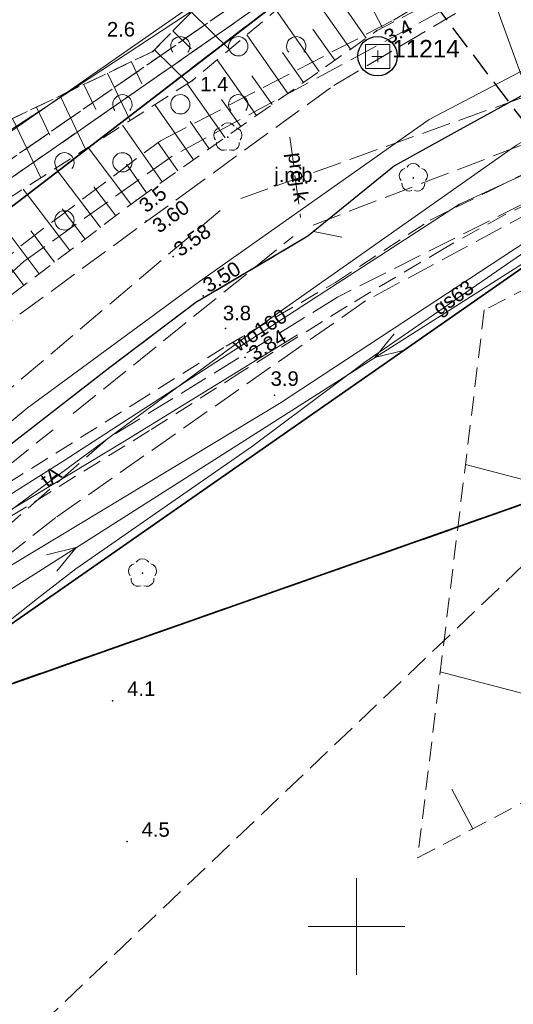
# Model space of a CAD drawing. Extents: x 5461355 to 5464904, y 5969481 to 5972975.
# Tile 34 of 40: x 5462533 to 5462558, y 5972246 to 5972297. Entities that reach past the tile are written whole.
import ezdxf
from ezdxf.enums import TextEntityAlignment as Align

# ---------------------------------------------------------------- set-up
doc = ezdxf.new("R2010")
doc.units = 0
for name, pattern in [('L_0_05', [1.75, 1.25, -0.5]), ('PRZER1-1', [1, 0.5, -0.5]), ('PRZER2-1', [1.5, 1, -0.5]), ('PRZER3-1', [2, 1.5, -0.5]), ('PRZER3-2', [2.5, 1.5, -1])]:
    doc.linetypes.add(name, pattern=pattern)
doc.layers.get('0').update_dxf_attribs({"linetype": 'CONTINUOUS'})
for name, color, linetype, lineweight in [('GESDZI', 7, 'CONTINUOUS', 18), ('GESJOB', 7, 'CONTINUOUS', 35), ('GSLKRW', 7, 'CONTINUOUS', 25), ('GSPSSP', 7, 'CONTINUOUS', 18), ('GSPSSP_O', 7, 'CONTINUOUS', 18), ('GSPWPN', 7, 'CONTINUOUS', 13), ('GSPWPN_O', 7, 'CONTINUOUS', 13), ('GSPWPS', 7, 'CONTINUOUS', 13), ('GSPWPS_O', 7, 'CONTINUOUS', 13), ('GSSKOA', 7, 'CONTINUOUS', 18), ('GSSKOA_O', 7, 'CONTINUOUS', 18), ('GSSKOD', 7, 'CONTINUOUS', 18), ('GSSZAD', 7, 'CONTINUOUS', 18), ('GSSZSN', 7, 'CONTINUOUS', 18), ('KRZYZE_2000', 230, 'CONTINUOUS', 18), ('OSN_OZN', 1, 'L_0_05', 18), ('ZAKRES', 3, 'L_0_05', 18)]:
    doc.layers.add(name, color=color, linetype=linetype, lineweight=lineweight)
for name, color, linetype, lineweight, true_color in [('GESKKL', 7, 'CONTINUOUS', 18, 0x24bc24), ('GESUZY', 7, 'CONTINUOUS', 18, 0x008000), ('GSPRDL', 7, 'CONTINUOUS', 18, 0x008000), ('GULEPR', 1, 'CONTINUOUS', 18, 0xff0000), ('GULGPR', 7, 'CONTINUOUS', 18, 0xbfbf00), ('GULGPR_O', 7, 'CONTINUOUS', 18, 0xbfbf00), ('GULKPR', 7, 'CONTINUOUS', 18, 0x803300), ('GULKPR_O', 7, 'CONTINUOUS', 18, 0x803300), ('GULTPR', 7, 'CONTINUOUS', 18, 0xff9100), ('GULTPR_O', 7, 'CONTINUOUS', 18, 0xff9100), ('GULWPR', 5, 'CONTINUOUS', 18, 0x0000ff), ('GULWPR_O', 5, 'CONTINUOUS', 18, 0x0000ff)]:
    doc.layers.add(name, color=color, linetype=linetype, lineweight=lineweight, true_color=true_color)
doc.styles.add('Arial', font='arial.ttf')

# ---------------------------------------------------------------- blocks, each defined once
blk = doc.blocks.new('GSPSSP1')
at = {"color": 0}
blk.add_lwpolyline([(0.625, 0.625), (0.625, -0.625), (-0.625, -0.625), (-0.625, 0.625)], close=True, dxfattribs=at)
for points in [[(0.3, 0), (-0.3, 0)], [(0, 0.3), (0, -0.3)]]:
    blk.add_lwpolyline(points, dxfattribs=at)
blk = doc.blocks.new('GSPRDL1')
blk.add_hatch(color=0).paths.add_polyline_path([(0, -0.045), (0.013906, -0.042798), (0.02645, -0.036406), (0.036406, -0.02645), (0.042798, -0.013906), (0.045, 0), (0.042798, 0.013906), (0.036406, 0.02645), (0.02645, 0.036406), (0.013906, 0.042798), (0, 0.045), (-0.013906, 0.042798), (-0.02645, 0.036406), (-0.036406, 0.02645), (-0.042798, 0.013906), (-0.045, 0), (-0.042798, -0.013906), (-0.036406, -0.02645), (-0.02645, -0.036406), (-0.013906, -0.042798)])
at = {"color": 0}
for points in [[(-0.324277, 0.563333), (-0.240553, 0.662679), (-0.127956, 0.727494), (0, 0.75), (0.127956, 0.727494), (0.240553, 0.662679), (0.324277, 0.563333)], [(-0.635969, -0.134326), (-0.70458, -0.024001), (-0.731429, 0.103115), (-0.713292, 0.231763), (-0.652348, 0.346501), (-0.55591, 0.433559), (-0.435555, 0.482485)], [(0.435555, 0.482485), (0.55591, 0.433559), (0.652348, 0.346501), (0.713292, 0.231763), (0.731429, 0.103115), (0.70458, -0.024001), (0.635969, -0.134326)], [(-0.068773, -0.646351), (-0.194901, -0.677512), (-0.324092, -0.663766), (-0.440839, -0.606763), (-0.531129, -0.513345), (-0.584125, -0.394725), (-0.593465, -0.265141)], [(0.593465, -0.265141), (0.584125, -0.394725), (0.531129, -0.513345), (0.440839, -0.606763), (0.324092, -0.663766), (0.194901, -0.677512), (0.068773, -0.646351)]]:
    blk.add_lwpolyline(points, dxfattribs=at)
blk = doc.blocks.new('GSPWPN1')
blk.add_hatch(color=0).paths.add_polyline_path([(-0.045, 0), (-0.043, -0.012), (-0.039, -0.022), (-0.032, -0.032), (-0.022, -0.039), (-0.012, -0.043), (0, -0.045), (0.012, -0.043), (0.022, -0.039), (0.032, -0.032), (0.039, -0.022), (0.043, -0.012), (0.045, 0), (0.043, 0.012), (0.039, 0.022), (0.032, 0.032), (0.022, 0.039), (0.012, 0.043), (0, 0.045), (-0.012, 0.043), (-0.022, 0.039), (-0.032, 0.032), (-0.039, 0.022), (-0.043, 0.012)])
blk = doc.blocks.new('GSPWPS1')
blk.add_hatch(color=0).paths.add_polyline_path([(-0.045, 0), (-0.043467, -0.011647), (-0.038971, -0.0225), (-0.03182, -0.03182), (-0.0225, -0.038971), (-0.011647, -0.043467), (0, -0.045), (0.011647, -0.043467), (0.0225, -0.038971), (0.03182, -0.03182), (0.038971, -0.0225), (0.043467, -0.011647), (0.045, 0), (0.043467, 0.011647), (0.038971, 0.0225), (0.03182, 0.03182), (0.0225, 0.038971), (0.011647, 0.043467), (0, 0.045), (-0.011647, 0.043467), (-0.0225, 0.038971), (-0.03182, 0.03182), (-0.038971, 0.0225), (-0.043467, 0.011647)])
blk = doc.blocks.new('SUEP1')
at = {"color": 0}
blk.add_lwpolyline([(-0.75, -0.5), (0.75, 0), (-0.75, 0.5)], dxfattribs=at)
blk = doc.blocks.new('GSSZAD1')
at = {"color": 0}
blk.add_lwpolyline([(0.5, 0), (0.490964, 0.094626), (0.464184, 0.185831), (0.420627, 0.27032), (0.361867, 0.34504), (0.290028, 0.407288), (0.207708, 0.454816), (0.117879, 0.485906), (0.023791, 0.499434), (-0.071157, 0.494911), (-0.163534, 0.4725), (-0.25, 0.433013), (-0.32743, 0.377875), (-0.393027, 0.309079), (-0.444418, 0.229113), (-0.479746, 0.140866), (-0.497736, 0.047528), (-0.497736, -0.047528), (-0.479746, -0.140866), (-0.444418, -0.229113), (-0.393027, -0.309079), (-0.32743, -0.377875), (-0.25, -0.433013), (-0.163534, -0.4725), (-0.071157, -0.494911), (0.023791, -0.499434), (0.117879, -0.485906), (0.207708, -0.454816), (0.290028, -0.407288), (0.361867, -0.34504), (0.420627, -0.27032), (0.464184, -0.185831), (0.490964, -0.094626)], close=True, dxfattribs=at)
blk = doc.blocks.new('GSSZAD2')
at = {"color": 0}
blk.add_lwpolyline([(-0.390312, -0.3125), (-0.445567, -0.226869), (-0.482312, -0.131814), (-0.49902, -0.031282), (-0.494998, 0.070549), (-0.470412, 0.169449), (-0.426283, 0.26131), (-0.364446, 0.342315), (-0.287468, 0.409099), (-0.198548, 0.458889), (-0.10138, 0.489614), (0, 0.5), (0.10138, 0.489614), (0.198548, 0.458889), (0.287468, 0.409099), (0.364446, 0.342315), (0.426283, 0.26131), (0.470412, 0.169449), (0.494998, 0.070549), (0.49902, -0.031282), (0.482312, -0.131814), (0.445567, -0.226869), (0.390312, -0.3125)], dxfattribs=at)

msp = doc.modelspace()

# ---------------------------------------------------------------- linework, layer by layer
at = {"layer": 'GESDZI', "color": 84, "linetype": 'Continuous', "lineweight": 35, "elevation": 10.22}
for points in [[(5462552.44, 5972302.79), (5462515.07, 5972400), (5462508.3, 5972371.1), (5462501.95, 5972343.96), (5462495.52, 5972316.49), (5462483.95, 5972267.08), (5462501.99, 5972264.94), (5462514.49, 5972273.68)], [(5462651.22, 5972267.96), (5462653.76, 5972289.26), (5462603.85, 5972292.22), (5462564.43, 5972288.11), (5462523.12, 5972259.37), (5462569.03, 5972275.5), (5462615.12, 5972272.71)]]:
    msp.add_lwpolyline(points, close=True, dxfattribs=at)
for points in [[(5462552.44, 5972302.79), (5462514.49, 5972273.68), (5462499.09, 5972259.82), (5462484.81, 5972241.37), (5462479.23, 5972234.17), (5462464.73, 5972209.82), (5462457.45, 5972184.44), (5462453.87, 5972157.77), (5462457.87, 5972101.97), (5462458.58, 5972092.02), (5462459.45, 5972086.04), (5462459.72, 5972075.93), (5462424.23, 5971963.77), (5462421.07, 5971953.77), (5462377.38, 5971905.1), (5462396.95, 5971904.43), (5462424.66, 5971940.41), (5462468.85, 5972073.61), (5462464.9, 5972151.67), (5462472.7, 5972196.07), (5462523.12, 5972259.37), (5462564.43, 5972288.11), (5462603.85, 5972292.22)], [(5462880.58, 5971864.41), (5462868.07, 5971903.66), (5462716.09, 5971917.91), (5462701.65, 5971919.26), (5462699.25, 5971919.55), (5462696.65, 5971919.73), (5462678.14, 5971921.53), (5462658.22, 5971923.38), (5462639.31, 5971925.14), (5462580.4, 5971930.64), (5462580.99, 5971970.63), (5462581.26, 5971988.63), (5462581.38, 5971996.63), (5462581.71, 5972019.24), (5462579.02, 5972070.41), (5462569.44, 5972241.64), (5462569.03, 5972275.5), (5462523.12, 5972259.37), (5462472.7, 5972196.07), (5462464.9, 5972151.67), (5462468.85, 5972073.61), (5462424.66, 5971940.41), (5462396.95, 5971904.43), (5462373.23, 5971712.32)]]:
    msp.add_lwpolyline(points, dxfattribs=at)
at = {"layer": 'GESJOB', "color": 252, "linetype": 'PRZER3-2', "lineweight": 35}
msp.add_lwpolyline([(5462639.31, 5971925.14), (5462580.4, 5971930.64), (5462580.99, 5971970.63), (5462581.26, 5971988.63), (5462581.38, 5971996.63), (5462581.71, 5972019.24), (5462579.02, 5972070.41), (5462569.44, 5972241.64), (5462569.03, 5972275.5), (5462523.12, 5972259.37), (5462472.7, 5972196.07), (5462464.9, 5972151.67), (5462468.85, 5972073.61), (5462424.66, 5971940.41), (5462396.95, 5971904.43), (5462377.38, 5971905.1), (5462365.9, 5971909.32), (5462357.69, 5971912.33), (5462357.51, 5971912.55), (5462260.21, 5971948.8), (5462223.9, 5971961.75), (5462200.87, 5971970.54), (5461925.3, 5971896.94)], dxfattribs=at)
msp.add_lwpolyline([(5462639.31, 5971925.14), (5462580.4, 5971930.64), (5462580.99, 5971970.63), (5462581.26, 5971988.63), (5462581.38, 5971996.63), (5462581.71, 5972019.24), (5462579.02, 5972070.41), (5462569.44, 5972241.64), (5462569.03, 5972275.5), (5462523.12, 5972259.37), (5462472.7, 5972196.07), (5462464.9, 5972151.67), (5462468.85, 5972073.61), (5462424.66, 5971940.41), (5462396.95, 5971904.43), (5462377.38, 5971905.1), (5462365.9, 5971909.32), (5462357.69, 5971912.33), (5462357.51, 5971912.55), (5462260.21, 5971948.8), (5462223.9, 5971961.75), (5462200.87, 5971970.54), (5461925.3, 5971896.94)], dxfattribs=at)
at = {"layer": 'GESKKL', "color": 252, "linetype": 'PRZER3-1', "lineweight": 18}
for points in [[(5462552.153, 5972303.537), (5462521.682, 5972382.801), (5462512.432, 5972406.861), (5462504.944, 5972371.874), (5462499.049, 5972344.628), (5462492.71, 5972317.15), (5462492.48, 5972316.16), (5462491.32, 5972316.47), (5462490.15, 5972316.86), (5462510.86, 5972276.46), (5462512.83, 5972276.31)], [(5462510.86, 5972276.46), (5462493.92, 5972277.83), (5462471.69, 5972283.13), (5462471.58, 5972282.03), (5462494.03, 5972276.57), (5462511.4, 5972275.42), (5462512.83, 5972275.32), (5462552.44, 5972302.79), (5462552.153, 5972303.537), (5462512.83, 5972276.31)], [(5462514.49, 5972273.68), (5462552.44, 5972302.79), (5462512.83, 5972275.32), (5462511.4, 5972275.42), (5462512.871, 5972272.548)], [(5462653.76, 5972289.26), (5462652.826, 5972281.431), (5462641.588, 5972282.055), (5462642.54, 5972289.925), (5462603.85, 5972292.22), (5462564.43, 5972288.11), (5462523.12, 5972259.37), (5462569.03, 5972275.5), (5462584.95, 5972274.536), (5462615.12, 5972272.71), (5462611.335, 5972241.741), (5462709.647, 5972236.049), (5462707.26, 5972248.16), (5462695.34, 5972286.78)]]:
    msp.add_lwpolyline(points, close=True, dxfattribs=at)
at = {"layer": 'GESUZY', "color": 252, "linetype": 'PRZER1-1', "lineweight": 18}
for points in [[(5462552.153, 5972303.537), (5462521.682, 5972382.801), (5462512.432, 5972406.861), (5462504.944, 5972371.874), (5462499.049, 5972344.628), (5462492.71, 5972317.15), (5462492.48, 5972316.16), (5462491.32, 5972316.47), (5462490.15, 5972316.86), (5462510.86, 5972276.46), (5462512.83, 5972276.31)], [(5462510.86, 5972276.46), (5462493.92, 5972277.83), (5462471.69, 5972283.13), (5462471.58, 5972282.03), (5462494.03, 5972276.57), (5462511.4, 5972275.42), (5462512.83, 5972275.32), (5462552.44, 5972302.79), (5462552.153, 5972303.537), (5462512.83, 5972276.31)], [(5462514.49, 5972273.68), (5462552.44, 5972302.79), (5462512.83, 5972275.32), (5462511.4, 5972275.42), (5462512.871, 5972272.548)], [(5462653.76, 5972289.26), (5462652.826, 5972281.431), (5462641.588, 5972282.055), (5462642.54, 5972289.925), (5462603.85, 5972292.22), (5462564.43, 5972288.11), (5462523.12, 5972259.37), (5462569.03, 5972275.5), (5462584.95, 5972274.536), (5462615.12, 5972272.71), (5462611.335, 5972241.741), (5462709.647, 5972236.049), (5462707.26, 5972248.16), (5462695.34, 5972286.78)]]:
    msp.add_lwpolyline(points, close=True, dxfattribs=at)
for points in [[(5462552.44, 5972302.79), (5462514.49, 5972273.68), (5462499.09, 5972259.82), (5462484.81, 5972241.37), (5462479.23, 5972234.17), (5462464.73, 5972209.82), (5462457.45, 5972184.44), (5462453.87, 5972157.77), (5462457.87, 5972101.97), (5462458.58, 5972092.02), (5462459.45, 5972086.04), (5462459.72, 5972075.93), (5462459.606, 5972075.568), (5462421.07, 5971953.77), (5462377.38, 5971905.1), (5462396.95, 5971904.43), (5462424.66, 5971940.41), (5462468.85, 5972073.61), (5462464.9, 5972151.67), (5462472.7, 5972196.07), (5462523.12, 5972259.37), (5462564.43, 5972288.11), (5462603.85, 5972292.22)], [(5462639.31, 5971925.14), (5462580.4, 5971930.64), (5462580.99, 5971970.63), (5462581.26, 5971988.63), (5462581.38, 5971996.63), (5462581.658, 5972015.66), (5462581.71, 5972019.24), (5462579.02, 5972070.41), (5462575.8, 5972127.97), (5462573.873, 5972162.41), (5462571.197, 5972210.24), (5462570.072, 5972230.35), (5462569.44, 5972241.64), (5462569.03, 5972275.5), (5462523.12, 5972259.37), (5462472.7, 5972196.07), (5462464.9, 5972151.67), (5462468.85, 5972073.61), (5462424.66, 5971940.41), (5462396.95, 5971904.43), (5462373.23, 5971712.32)]]:
    msp.add_lwpolyline(points, dxfattribs=at)
at = {"layer": 'GSLKRW', "color": 252, "linetype": 'Continuous', "lineweight": 25}
msp.add_lwpolyline([(5462570.41, 5972297.28), (5462564.95, 5972295.66), (5462560.81, 5972294.19), (5462555.36, 5972291.2), (5462551.96, 5972289.33), (5462547.48, 5972285.68), (5462541.68, 5972282.25), (5462537.24, 5972278.9), (5462528.77, 5972272.35), (5462520.72, 5972265.94), (5462518.12, 5972263.57), (5462503.55, 5972249.04), (5462498.7, 5972243.86), (5462492.85, 5972237.15), (5462489.74, 5972233.19), (5462486.81, 5972229.06), (5462482.96, 5972223.28)], dxfattribs=at)
at = {"layer": 'GSSKOA', "color": 252, "linetype": 'PRZER3-1', "lineweight": 18}
for points in [[(5462570.41, 5972297.28), (5462564.95, 5972295.66), (5462560.81, 5972294.19), (5462555.36, 5972291.2), (5462551.96, 5972289.33), (5462547.48, 5972285.68), (5462541.68, 5972282.25), (5462537.24, 5972278.9), (5462528.77, 5972272.35), (5462520.72, 5972265.94), (5462518.12, 5972263.57), (5462503.55, 5972249.04), (5462498.7, 5972243.86), (5462495.41, 5972240.18), (5462492.85, 5972237.15), (5462489.74, 5972233.19), (5462486.81, 5972229.06), (5462482.96, 5972223.28)], [(5462483.334, 5972232.939), (5462487.26, 5972238.5), (5462490.92, 5972243.02), (5462494.08, 5972246.77), (5462499.62, 5972253.4), (5462510.99, 5972264.79), (5462513.02, 5972266.39), (5462514.13, 5972266.77), (5462519.76, 5972271.67), (5462521.19, 5972272.64), (5462530.96, 5972280.47), (5462540.96, 5972287.78), (5462548.82, 5972293.47), (5462555.12, 5972297.2)]]:
    msp.add_lwpolyline(points, dxfattribs=at)
at = {"layer": 'GSSKOD', "color": 252, "linetype": 'PRZER2-1', "lineweight": 18}
for points in [[(5462482.96, 5972223.28), (5462486.81, 5972229.06), (5462489.74, 5972233.19), (5462492.85, 5972237.15), (5462495.41, 5972240.18), (5462498.7, 5972243.86), (5462503.55, 5972249.04), (5462518.12, 5972263.57), (5462520.79, 5972265.79), (5462529.36, 5972271.29), (5462538.47, 5972277), (5462543.25, 5972280), (5462548.91, 5972283.3), (5462553.82, 5972286.52), (5462556.87, 5972288.02), (5462562.51, 5972290.8), (5462566.06, 5972292.02), (5462571.18, 5972293.7), (5462577.26, 5972294.65), (5462583.26, 5972295.61), (5462588.52, 5972295.8), (5462597.9, 5972295.67)], [(5462597.84, 5972294.09), (5462588.43, 5972294.3), (5462583.39, 5972294.09), (5462577.39, 5972293.33), (5462571.63, 5972292.2), (5462566.53, 5972290.6), (5462563.14, 5972289.42), (5462557.67, 5972286.79), (5462554.62, 5972285.1), (5462549.51, 5972282.07), (5462544.02, 5972278.65), (5462539.29, 5972275.64), (5462530.23, 5972270.04), (5462522.12, 5972264.91), (5462499.8, 5972242.89), (5462496.56, 5972239.18), (5462494.04, 5972236.1), (5462491.03, 5972232.33), (5462488.11, 5972228.38), (5462484.29, 5972222.54)]]:
    msp.add_lwpolyline(points, dxfattribs=at)
at = {"layer": 'GSSZAD', "color": 252, "linetype": 'PRZER2-1', "lineweight": 18}
msp.add_lwpolyline([(5462510.04, 5972266.58), (5462516.65, 5972271), (5462523.79, 5972276.32), (5462538.59, 5972287.54), (5462551.04, 5972296.3), (5462556.2, 5972298.98), (5462558.94, 5972300.6), (5462563.39, 5972301.74), (5462565.91, 5972302.58), (5462574.54, 5972305.08), (5462577.723, 5972308.866), (5462576.789, 5972313.166), (5462558.01, 5972306.02), (5462552.03, 5972302.55), (5462547.72, 5972303.66), (5462539.45, 5972295.23), (5462527.98, 5972289.76), (5462518.15, 5972281.59), (5462514.19, 5972277.44)], close=True, dxfattribs=at)
at = {"layer": 'GSSZSN', "color": 252, "linetype": 'PRZER2-1', "lineweight": 18}
for points in [[(5462510.04, 5972266.58), (5462514.19, 5972277.44), (5462518.15, 5972281.59), (5462527.98, 5972289.76), (5462539.45, 5972295.23), (5462547.72, 5972303.66), (5462552.03, 5972302.55), (5462541.51, 5972293.74), (5462518.74, 5972279.15)], [(5462553.166, 5972253.54), (5462564.908, 5972259.722), (5462569.03, 5972275.5), (5462584.86, 5972281.832), (5462614.733, 5972278.23), (5462634.795, 5972272.046), (5462666.268, 5972267.771), (5462676.29, 5972263.91), (5462687.05, 5972266.44), (5462662.71, 5972274.776), (5462657.93, 5972275.886), (5462635.977, 5972280.825), (5462608.97, 5972292.883), (5462598.926, 5972294.15), (5462582.646, 5972293.826), (5462577.738, 5972292.716), (5462556.618, 5972281.871)]]:
    msp.add_lwpolyline(points, close=True, dxfattribs=at)
msp.add_lwpolyline([(5462552.03, 5972302.55), (5462541.51, 5972293.74), (5462518.74, 5972279.15), (5462510.04, 5972266.58), (5462516.65, 5972271), (5462523.79, 5972276.32), (5462538.59, 5972287.54), (5462551.04, 5972296.3), (5462556.2, 5972298.98)], dxfattribs=at)
at = {"layer": 'GSSZSN', "color": 252, "linetype": 'Continuous', "lineweight": 18}
for points in [[(5462551.341, 5972296.456), (5462549.344, 5972300.301)], [(5462549.693, 5972295.352), (5462547.372, 5972298.649)], [(5462541.453, 5972297.272), (5462543.422, 5972295.341)], [(5462548.068, 5972294.209), (5462545.844, 5972297.37)], [(5462550.505, 5972295.924), (5462549.321, 5972297.606)], [(5462540.5, 5972296.3), (5462541.436, 5972295.381)], [(5462548.88, 5972294.78), (5462547.744, 5972296.395)], [(5462546.443, 5972293.066), (5462544.316, 5972296.09)], [(5462539.546, 5972295.328), (5462541.301, 5972293.606)], [(5462538.345, 5972294.703), (5462538.891, 5972293.557)], [(5462544.819, 5972291.923), (5462542.787, 5972294.81)], [(5462547.256, 5972293.637), (5462546.168, 5972295.183)], [(5462537.116, 5972294.117), (5462538.282, 5972291.672)], [(5462545.631, 5972292.494), (5462544.591, 5972293.972)], [(5462535.887, 5972293.531), (5462536.507, 5972292.231)], [(5462543.194, 5972290.779), (5462541.235, 5972293.564)], [(5462534.658, 5972292.945), (5462535.971, 5972290.191)], [(5462544.006, 5972291.351), (5462543.015, 5972292.76)], [(5462533.429, 5972292.359), (5462534.122, 5972290.905)], [(5462541.569, 5972289.636), (5462539.561, 5972292.491)], [(5462532.2, 5972291.772), (5462533.66, 5972288.71)], [(5462539.945, 5972288.493), (5462537.886, 5972291.418)], [(5462542.382, 5972290.208), (5462541.39, 5972291.618)], [(5462538.327, 5972287.341), (5462536.102, 5972290.275)], [(5462540.757, 5972289.065), (5462539.74, 5972290.51)], [(5462536.744, 5972286.14), (5462534.424, 5972289.2)], [(5462539.132, 5972287.922), (5462538.091, 5972289.402)], [(5462535.161, 5972284.94), (5462532.747, 5972288.125)], [(5462537.535, 5972286.74), (5462536.399, 5972288.239)], [(5462533.578, 5972283.74), (5462531.069, 5972287.05)], [(5462535.952, 5972285.54), (5462534.769, 5972287.101)], [(5462534.369, 5972284.34), (5462533.138, 5972285.964)], [(5462532.786, 5972283.14), (5462531.508, 5972284.826)], [(5462567.778, 5972270.707), (5462555.644, 5972273.876)], [(5462565.073, 5972260.352), (5462554.338, 5972263.156)], [(5462556.015, 5972255.04), (5462554.933, 5972257.096)]]:
    msp.add_lwpolyline(points, dxfattribs=at)
at = {"layer": 'GULEPR', "color": 1, "linetype": 'PRZER3-1', "lineweight": 18, "true_color": 0xff0000, "elevation": 10.14}
for points in [[(5462481.312, 5972234.779), (5462486.343, 5972242.471), (5462494.904, 5972251.272), (5462509.216, 5972264.885), (5462517.055, 5972271.922), (5462517.498, 5972271.605), (5462525.042, 5972278.674), (5462532.62, 5972285.192), (5462539.846, 5972290.62), (5462551.924, 5972296.859), (5462557.517, 5972300.218)], [(5462481.312, 5972234.779), (5462486.343, 5972242.471), (5462494.904, 5972251.272), (5462509.216, 5972264.885), (5462517.055, 5972271.922), (5462517.498, 5972271.605), (5462525.042, 5972278.674), (5462532.62, 5972285.192), (5462539.846, 5972290.62), (5462551.924, 5972296.859), (5462557.517, 5972300.218)], [(5462596.562, 5972293.683), (5462588.728, 5972293.89), (5462577.776, 5972293.104), (5462565.765, 5972290.217), (5462559.278, 5972287.065), (5462550.469, 5972282.342), (5462534.432, 5972271.143), (5462524.342, 5972263.185), (5462521.95, 5972261.441), (5462512.828, 5972250.349), (5462496.493, 5972231.526), (5462491.457, 5972225.506), (5462477.057, 5972232.79)], [(5462596.562, 5972293.683), (5462588.728, 5972293.89), (5462577.776, 5972293.104), (5462565.765, 5972290.217), (5462559.278, 5972287.065), (5462550.469, 5972282.342), (5462534.432, 5972271.143), (5462524.342, 5972263.185), (5462521.95, 5972261.441), (5462512.828, 5972250.349), (5462496.493, 5972231.526), (5462491.457, 5972225.506), (5462477.057, 5972232.79)], [(5462596.562, 5972293.683), (5462588.728, 5972293.89), (5462577.776, 5972293.104), (5462565.765, 5972290.217), (5462559.278, 5972287.065), (5462550.469, 5972282.342), (5462534.432, 5972271.143), (5462524.342, 5972263.185), (5462521.95, 5972261.441), (5462512.828, 5972250.349), (5462496.493, 5972231.526), (5462491.457, 5972225.506), (5462477.057, 5972232.79)], [(5462596.562, 5972293.683), (5462588.728, 5972293.89), (5462577.776, 5972293.104), (5462565.765, 5972290.217), (5462559.278, 5972287.065), (5462550.469, 5972282.342), (5462534.432, 5972271.143), (5462524.342, 5972263.185), (5462521.95, 5972261.441), (5462512.828, 5972250.349), (5462496.493, 5972231.526), (5462491.457, 5972225.506), (5462477.057, 5972232.79)]]:
    msp.add_lwpolyline(points, dxfattribs=at)
at = {"layer": 'GULEPR', "color": 1, "linetype": 'Continuous', "lineweight": 18, "true_color": 0xff0000, "elevation": 10.14}
for points in [[(5462458.51, 5972297.87), (5462455, 5972282.22), (5462453.17, 5972273.5), (5462461.11, 5972264.3), (5462467.4, 5972255.77), (5462471.26, 5972250.87), (5462475.48, 5972249.2), (5462478.12, 5972248.66), (5462480.89, 5972256.28), (5462482.04, 5972263.14), (5462493.83, 5972261.18), (5462494.56, 5972261.55), (5462504.27, 5972269.81), (5462513.85, 5972277.78), (5462522.49, 5972284.94), (5462533.64, 5972292.19), (5462543.66, 5972298.78)], [(5462458.51, 5972297.87), (5462455, 5972282.22), (5462453.17, 5972273.5), (5462461.11, 5972264.3), (5462467.4, 5972255.77), (5462471.26, 5972250.87), (5462475.48, 5972249.2), (5462478.12, 5972248.66), (5462480.89, 5972256.28), (5462482.04, 5972263.14), (5462493.83, 5972261.18), (5462494.56, 5972261.55), (5462504.27, 5972269.81), (5462513.85, 5972277.78), (5462522.49, 5972284.94), (5462533.64, 5972292.19), (5462543.66, 5972298.78)], [(5462459.29, 5972297.15), (5462457.08, 5972286.36), (5462456.65, 5972282.64), (5462457.08, 5972280.16), (5462459.08, 5972276.6), (5462460.65, 5972275.06), (5462470.38, 5972270.21), (5462477.82, 5972268.1), (5462494.57, 5972264.29), (5462503.18, 5972257.54), (5462510.4, 5972252.04), (5462512.55, 5972250.39), (5462521.87, 5972262.5), (5462546.02, 5972277.04), (5462561.04, 5972286.89), (5462560.86, 5972287.58), (5462559.63, 5972291.13), (5462559.19, 5972292.17), (5462556.75, 5972298.92)], [(5462459.29, 5972297.15), (5462457.08, 5972286.36), (5462456.65, 5972282.64), (5462457.08, 5972280.16), (5462459.08, 5972276.6), (5462460.65, 5972275.06), (5462470.38, 5972270.21), (5462477.82, 5972268.1), (5462494.57, 5972264.29), (5462503.18, 5972257.54), (5462510.4, 5972252.04), (5462512.55, 5972250.39), (5462521.87, 5972262.5), (5462546.02, 5972277.04), (5462561.04, 5972286.89), (5462560.86, 5972287.58), (5462559.63, 5972291.13), (5462559.19, 5972292.17), (5462556.75, 5972298.92)], [(5462471.06, 5972220.73), (5462522.195, 5972261.149), (5462564.25, 5972287.859), (5462603.754, 5972291.955), (5462636.144, 5972287.306), (5462663.052, 5972286.896), (5462691.01, 5972286.76)], [(5462471.06, 5972220.73), (5462522.195, 5972261.149), (5462564.25, 5972287.859), (5462603.754, 5972291.955), (5462636.144, 5972287.306), (5462663.052, 5972286.896), (5462691.01, 5972286.76)]]:
    msp.add_lwpolyline(points, dxfattribs=at)
at = {"layer": 'GULGPR', "color": 52, "linetype": 'Continuous', "lineweight": 18, "true_color": 0xbfbf00, "elevation": 10.14}
msp.add_lwpolyline([(5462525.34, 5972260.15), (5462527.03, 5972261.73), (5462529.22, 5972263.6), (5462533.48, 5972266.96), (5462535.47, 5972268.49), (5462544.56, 5972274.8), (5462550.43, 5972279.17), (5462559.77, 5972285.6), (5462560.39, 5972286.58), (5462562.31, 5972287.52), (5462564.69, 5972288.71), (5462566.01, 5972289.06), (5462571.41, 5972290.23), (5462576.18, 5972291.19), (5462579.72, 5972291.72), (5462583.44, 5972292.18), (5462588.35, 5972292.56), (5462594.91, 5972293.03)], dxfattribs=at)
at = {"layer": 'GULKPR', "linetype": 'Continuous', "lineweight": 18}
msp.add_lwpolyline([(5462508.28, 5972274.54), (5462548.98, 5972302.85)], dxfattribs=at)
at = {"layer": 'GULKPR', "linetype": 'PRZER3-1', "lineweight": 18}
for points in [[(5462544.005, 5972287.637), (5462581.628, 5972301.076)], [(5462547.753, 5972286.263), (5462563.549, 5972292.303)], [(5462546.551, 5972290.807), (5462547.105, 5972286.648)], [(5462512.81, 5972261.481), (5462542.982, 5972287.048)], [(5462535.337, 5972276.519), (5462546.717, 5972285.67)], [(5462547.773, 5972285.929), (5462549.475, 5972285.59)], [(5462519.392, 5972263.697), (5462534.293, 5972275.68)]]:
    msp.add_lwpolyline(points, dxfattribs=at)
at = {"layer": 'GULTPR', "color": 30, "linetype": 'Continuous', "lineweight": 18, "true_color": 0xff9100, "elevation": 10.14}
for points in [[(5462568.74, 5972297.98), (5462561.41, 5972295.72), (5462553.77, 5972291.72), (5462541.87, 5972283.34), (5462532.95, 5972276.8), (5462510.33, 5972258.01), (5462509.39, 5972256.77), (5462508.65, 5972251.67), (5462506.09, 5972248.41)], [(5462568.74, 5972297.98), (5462561.41, 5972295.72), (5462553.77, 5972291.72), (5462541.87, 5972283.34), (5462532.95, 5972276.8), (5462510.33, 5972258.01), (5462509.39, 5972256.77), (5462508.65, 5972251.67), (5462506.09, 5972248.41)], [(5462502.97, 5972242.46), (5462503.281, 5972242.848), (5462512.38, 5972253.73), (5462522.78, 5972264.67), (5462545.76, 5972281.58), (5462558.29, 5972290.39), (5462565.077, 5972294.308), (5462565.505, 5972294.555)], [(5462502.97, 5972242.46), (5462503.281, 5972242.848), (5462512.38, 5972253.73), (5462522.78, 5972264.67), (5462545.76, 5972281.58), (5462558.29, 5972290.39), (5462565.077, 5972294.308), (5462565.505, 5972294.555)], [(5462546.95, 5972280.59), (5462537.91, 5972275.03), (5462528.91, 5972269.62), (5462518.893, 5972261.919), (5462513.25, 5972255.29), (5462502.97, 5972242.46)], [(5462546.95, 5972280.59), (5462537.91, 5972275.03), (5462528.91, 5972269.62), (5462518.893, 5972261.919), (5462513.25, 5972255.29), (5462502.97, 5972242.46)]]:
    msp.add_lwpolyline(points, dxfattribs=at)
at = {"layer": 'GULTPR', "color": 30, "linetype": 'PRZER3-1', "lineweight": 18, "true_color": 0xff9100, "elevation": 10.14}
msp.add_lwpolyline([(5462565.814, 5972290.966), (5462549.016, 5972282.53), (5462537.147, 5972275.242), (5462521.887, 5972261.922), (5462503.209, 5972242.749)], dxfattribs=at)
msp.add_lwpolyline([(5462565.814, 5972290.966), (5462549.016, 5972282.53), (5462537.147, 5972275.242), (5462521.887, 5972261.922), (5462503.209, 5972242.749)], dxfattribs=at)
at = {"layer": 'GULWPR', "color": 5, "linetype": 'PRZER3-1', "lineweight": 18, "true_color": 0x0000ff, "elevation": 10.14}
msp.add_lwpolyline([(5462558.069, 5972299.308), (5462540.383, 5972289.778), (5462532.787, 5972284.385), (5462516.827, 5972270.077), (5462495.218, 5972249.749), (5462486.817, 5972241.469), (5462470.899, 5972218.569), (5462465.333, 5972207.57), (5462456.754, 5972177.398), (5462455.253, 5972162.811), (5462455.081, 5972153.324), (5462458.544, 5972102.197), (5462459.8, 5972096.73), (5462460.909, 5972084.632), (5462461.125, 5972076.235), (5462460.269, 5972071.152), (5462456.465, 5972059.054), (5462444.83, 5972022.889)], dxfattribs=at)
at = {"layer": 'GULWPR', "color": 5, "linetype": 'Continuous', "lineweight": 18, "true_color": 0x0000ff, "elevation": 10.14}
msp.add_lwpolyline([(5462603.86, 5972294.31), (5462591.95, 5972294.48), (5462571.78, 5972293.31), (5462563.24, 5972290.97), (5462555.34, 5972287.34), (5462534.81, 5972274.06), (5462522.33, 5972266.2), (5462514.54, 5972258.78), (5462503.76, 5972247.07), (5462500.55, 5972243.78), (5462492.53, 5972234.05), (5462484.37, 5972239.52), (5462483.55, 5972240.1), (5462479.5, 5972241.98), (5462478.83, 5972240.96), (5462478.03, 5972239.31)], dxfattribs=at)
at = {"layer": 'KRZYZE_2000', "color": 252, "lineweight": 18, "flags": 128}
for points in [[(5462550, 5972247.5), (5462550, 5972252.5)], [(5462547.5, 5972250), (5462552.5, 5972250)]]:
    msp.add_lwpolyline(points, dxfattribs=at)
at = {"layer": 'OSN_OZN', "color": 252, "linetype": 'Continuous', "lineweight": 25}
msp.add_circle((5462551.09, 5972294.99), 1.02, dxfattribs=at)
at = {"layer": 'ZAKRES', "lineweight": 30, "flags": 128}
msp.add_lwpolyline([(5462543.8, 5972311.19), (5462511.46, 5972288.78), (5462481.09, 5972259.6), (5462422.01, 5972247.35), (5462418.13, 5972209.64), (5462389.82, 5972163.08), (5462367.15, 5972078.93), (5462475.94, 5972049.63), (5462481.47, 5972081.94), (5462475.95, 5972139.11), (5462481.03, 5972188.17), (5462517.69, 5972229.73), (5462568.77, 5972278.32)], close=True, dxfattribs=at)

# ---------------------------------------------------------------- block references
at = {"layer": 'GSPRDL', "color": 252, "linetype": 'Continuous', "lineweight": 18}
for p in [(5462543.342, 5972290.803, 10.12), (5462552.941, 5972288.699, 10.12), (5462538.921, 5972268.263, 10.12)]:
    msp.add_blockref('GSPRDL1', p, dxfattribs=at)
at = {"layer": 'GSPSSP', "color": 252, "linetype": 'Continuous', "lineweight": 18}
msp.add_blockref('GSPSSP1', (5462551.1, 5972294.98, 10.36), dxfattribs=at)
at = {"layer": 'GSPWPN', "color": 252, "linetype": 'Continuous', "lineweight": 13}
for p in [(5462551.04, 5972296.3, 10.08), (5462539.45, 5972295.23, 10.08), (5462541.51, 5972293.74, 10.08), (5462538.59, 5972287.54, 10.08), (5462543.22, 5972280.92, 10.08), (5462545.76, 5972277.46, 10.08), (5462537.376, 5972261.666, 10.08), (5462538.126, 5972254.386, 10.08)]:
    msp.add_blockref('GSPWPN1', p, dxfattribs=at)
at = {"layer": 'GSPWPS', "color": 252, "linetype": 'Continuous', "lineweight": 13}
for p in [(5462539.11, 5972286.47, 10.08), (5462540.51, 5972284.63, 10.08), (5462542.07, 5972282.6, 10.08), (5462544.23, 5972279.42, 10.08)]:
    msp.add_blockref('GSPWPS1', p, dxfattribs=at)
at = {"layer": 'GSSZAD', "color": 252, "linetype": 'Continuous', "lineweight": 18}
for name, p in [('GSSZAD2', (5462540.881, 5972295.505, 10.1)), ('GSSZAD1', (5462543.881, 5972295.505, 10.1)), ('GSSZAD2', (5462546.881, 5972295.505, 10.1)), ('GSSZAD2', (5462537.881, 5972292.505, 10.1)), ('GSSZAD1', (5462540.881, 5972292.505, 10.1)), ('GSSZAD2', (5462543.881, 5972292.505, 10.1)), ('GSSZAD2', (5462534.881, 5972289.505, 10.1)), ('GSSZAD1', (5462537.881, 5972289.505, 10.1)), ('GSSZAD1', (5462534.881, 5972286.505, 10.1))]:
    msp.add_blockref(name, p, dxfattribs=at)
at = {"layer": 'GULEPR', "color": 1, "linetype": 'Continuous', "lineweight": 18, "true_color": 0xff0000}
for p, rotation in [((5462551.588, 5972279.817, 10.14), 212.4209626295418), ((5462534.857, 5972269.191, 10.14), 32.42096262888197)]:
    msp.add_blockref('SUEP1', p, dxfattribs=dict(at, rotation=rotation))

# ---------------------------------------------------------------- texts
at = {"layer": 'GSPSSP_O', "color": 252, "linetype": 'Continuous', "lineweight": 0, "style": 'Arial'}
msp.add_text('11214', height=0.9, dxfattribs=at).set_placement((5462551.85, 5972294.93, 10.8))
at = {"layer": 'GSPWPN_O', "color": 252, "linetype": 'Continuous', "lineweight": 0, "style": 'Arial'}
for s, rotation, p in [('2.6', 360, (5462537.081, 5972296.01, 10.8)), ('3.4', 27.4838, (5462551.687, 5972295.585, 10.8)), ('1.4', 360, (5462541.912, 5972293.172, 10.8)), ('3.5', 39.0368, (5462539.121, 5972286.854, 10.8)), ('3.8', 360, (5462543.084, 5972281.34, 10.8)), ('3.9', 360, (5462545.556, 5972277.949, 10.8))]:
    msp.add_text(s, height=0.75, rotation=rotation, dxfattribs=at).set_placement(p)
for s, p in [('4.1', (5462538.126, 5972261.916, 10.8)), ('4.5', (5462538.876, 5972254.636, 10.8))]:
    msp.add_text(s, height=0.75, dxfattribs=at).set_placement(p)
at = {"layer": 'GSPWPS_O', "color": 252, "linetype": 'Continuous', "lineweight": 0, "style": 'Arial'}
for s, rotation, p in [('3.60', 36.1513, (5462539.78, 5972285.806, 10.8)), ('3.58', 35.1851, (5462540.875, 5972284.591, 10.8)), ('3.50', 31.0943, (5462542.339, 5972282.738, 10.8)), ('3.84', 31.202, (5462544.713, 5972279.221, 10.8))]:
    msp.add_text(s, height=0.75, rotation=rotation, dxfattribs=at).set_placement(p)
at = {"layer": 'GSSKOA_O', "color": 252, "linetype": 'Continuous', "lineweight": 0, "style": 'Arial'}
msp.add_text('j.mb.', height=0.75, dxfattribs=at).set_placement((5462546.88, 5972288.483, 10.8), align=Align.CENTER)
at = {"layer": 'GULGPR_O', "color": 52, "linetype": 'Continuous', "lineweight": 0, "true_color": 0xbfbf00, "style": 'Arial'}
msp.add_text('gs63', height=0.75, rotation=34.545, dxfattribs=at).set_placement((5462555.22, 5972282.21, 10.8), align=Align.CENTER)
at = {"layer": 'GULKPR_O', "color": 36, "linetype": 'Continuous', "lineweight": 0, "true_color": 0x803300, "style": 'Arial'}
msp.add_text('proj.k', height=0.75, rotation=277.5825, dxfattribs=at).set_placement((5462546.618, 5972288.699, 10.8), align=Align.CENTER)
at = {"layer": 'GULTPR_O', "color": 30, "linetype": 'Continuous', "lineweight": 0, "true_color": 0xff9100, "style": 'Arial'}
msp.add_text('tA', height=0.75, rotation=36.3477, dxfattribs=at).set_placement((5462534.396, 5972272.954, 10.8), align=Align.CENTER)
at = {"layer": 'GULWPR_O', "color": 5, "linetype": 'Continuous', "lineweight": 0, "true_color": 0x0000ff, "style": 'Arial'}
msp.add_text('wo160', height=0.75, rotation=32.8971, dxfattribs=at).set_placement((5462545.19, 5972280.522, 10.8), align=Align.CENTER)

doc.saveas('drawing.dxf')
